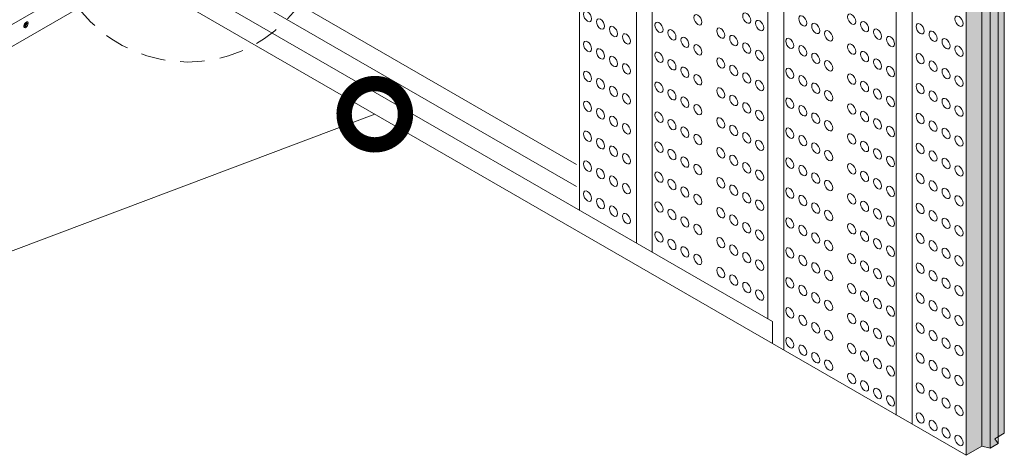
# Model space of a CAD drawing. Header units: millimetres. Extents: x 736.7 to 766.2, y 80.8 to 116.7.
# Tile 4 of 9: x 749.8 to 756.2, y 93.7 to 96.6. Entities that reach past the tile are written whole.
import ezdxf

# ---------------------------------------------------------------- set-up
doc = ezdxf.new("R2010")
doc.units = ezdxf.units.MM
doc.header["$LTSCALE"] = 0.025
doc.linetypes.add('DASHED2', pattern=[9.525, 6.35, -3.175])
doc.layers.get('0').update_dxf_attribs({"lineweight": 5})
for name, color, linetype, lineweight in [('00-ACERO', 4, 'Continuous', 15), ('hatch', 252, 'Continuous', 0), ('LAMINA ACCESORIOS', 1, 'Continuous', 20), ('PIJAS', 3, 'Continuous', 0), ('Poliestireno', 253, 'Continuous', 13), ('TEXTO', 7, 'DASHED2', 0)]:
    doc.layers.add(name, color=color, linetype=linetype, lineweight=lineweight)
doc.styles.add('Erika', font='techl___.ttf', dxfattribs={"height": 0.25})
doc.dimstyles.new('Erika', dxfattribs={"dimtxt": 0.25, "dimasz": 0.8, "dimexe": 0.5, "dimexo": 0.5, "dimgap": 0, "dimtad": 0, "dimlfac": 0.1, "dimzin": 1, "dimdsep": 46, "dimtxsty": 'Erika', "dimblk": 'DOTSMALL', "dimcen": 2.5, "dimse1": 1, "dimse2": 1, "dimclrd": 252, "dimclre": 252, "dimclrt": 256, "dimadec": 0, "dimazin": 0, "dimtfac": 1, "dimtmove": 0, "dimatfit": 3, "dimldrblk": 'DOTSMALL', "dimfxl": 0, "dimlwd": 0, "dimlwe": 0, "dimarcsym": 0})

# ---------------------------------------------------------------- blocks, each defined once
blk = doc.blocks.new('pij')
at = {"layer": 'PIJAS', "lineweight": 0}
for p, q in [((762.4441, 94.4835), (762.4396, 94.4861)), ((762.4505, 94.4947), (762.446, 94.4973)), ((762.4536, 94.5004), (762.458, 94.4978)), ((762.4451, 94.4754), (762.4406, 94.478))]:
    blk.add_line(p, q, dxfattribs=at)
for centre, radius, start, end in [((762.4492, 94.4832), 0.01, 163.44247, 211.30494), ((762.4595, 94.482), 0.0203, 131.39786, 168.60214), ((762.4306, 94.4987), 0.0203, 311.39786, 348.60214), ((762.4355, 94.4783), 0.01, 343.44247, 31.30494), ((762.4533, 94.4904), 0.01, 88.69506, 136.55753), ((762.4508, 94.5047), 0.01, 268.69506, 316.55753), ((762.4392, 94.4937), 0.0203, 311.39786, 348.60214), ((762.4495, 94.4926), 0.01, 343.44247, 31.30494), ((762.4339, 94.4871), 0.0193, 296.30111, 316.55753), ((762.4453, 94.4854), 0.01, 268.69506, 316.55753), ((762.4221, 94.5031), 0.0389, 311.39786, 318.83177)]:
    blk.add_arc(centre, radius, start, end, dxfattribs=at)
at = {"layer": 'PIJAS', "lineweight": 0, "extrusion": (0, 0, -1)}
for centre, major_axis, start_param, end_param in [((762.4456, 94.4896), (-0.0108, -0.0186), 6.167322, 9.561014), ((762.4476, 94.4883), (-0.0108, -0.0186), 5.759587, 10.581991), ((762.4525, 94.4861), (-0.0056, -0.00971), 5.759587, 9.948377)]:
    blk.add_ellipse(centre, major_axis=major_axis, ratio=0.440998, start_param=start_param, end_param=end_param, dxfattribs=at)
blk = doc.blocks.new('_DotSmall')
at = {"color": 0, "linetype": 'ByBlock', "const_width": 0.5}
blk.add_lwpolyline([(-0.0625, 0, 1), (0.0625, 0, 1)], format="xyb", close=True, dxfattribs=at)
blk = doc.blocks.new('duphi')
at = {"layer": 'hatch', "color": 251, "linetype": 'ByBlock', "lineweight": 0}
for centre in [(767.0805, 96.5913), (767.7998, 96.5695), (768.1183, 96.5809), (768.4836, 96.5626), (768.8021, 96.574), (767.1651, 96.5425), (767.5461, 96.5206), (768.2028, 96.5321), (768.5682, 96.5137), (768.8866, 96.5252), (769.2487, 96.5115), (769.5024, 96.5603), (767.2496, 96.4937), (767.3342, 96.4448), (767.6306, 96.4718), (767.9491, 96.4833), (768.0337, 96.4344), (768.6527, 96.4649), (768.9712, 96.4763), (769.3332, 96.4627), (767.0805, 96.396), (767.7152, 96.423), (767.7998, 96.3741), (768.1183, 96.3856), (768.399, 96.4161), (768.8021, 96.3787), (769.0558, 96.4275), (769.4178, 96.4138), (767.1651, 96.3472), (767.5461, 96.3253), (768.2028, 96.3368), (768.4836, 96.3672), (768.5682, 96.3184), (768.8866, 96.3298), (769.2487, 96.3162), (769.5024, 96.365), (767.2496, 96.2983), (767.3342, 96.2495), (767.6306, 96.2765), (767.9491, 96.2879), (768.6527, 96.2696), (768.9712, 96.281), (769.3332, 96.2673), (767.0805, 96.2007), (767.7152, 96.2276), (767.7998, 96.1788), (768.0337, 96.2391), (768.1183, 96.1903), (768.399, 96.2207), (768.8021, 96.1834), (769.0558, 96.2322), (769.4178, 96.2185), (767.1651, 96.1518), (767.5461, 96.13), (768.2028, 96.1414), (768.4836, 96.1719), (768.5682, 96.1231), (768.8866, 96.1345), (769.2487, 96.1208), (769.5024, 96.1697), (767.2496, 96.103), (767.3342, 96.0542), (767.6306, 96.0811), (767.9491, 96.0926), (768.6527, 96.0742), (768.9712, 96.0857), (769.3332, 96.072), (767.0805, 96.0054), (767.7152, 96.0323), (768.0337, 96.0438), (768.1183, 95.9949), (768.399, 96.0254), (768.8021, 95.988), (769.0558, 96.0369), (769.4178, 96.0232), (767.1651, 95.9565), (767.5461, 95.9347), (767.7998, 95.9835), (768.2028, 95.9461), (768.4836, 95.9766), (768.5682, 95.9277), (768.8866, 95.9392), (769.2487, 95.9255), (769.5024, 95.9743), (767.2496, 95.9077), (767.3342, 95.8589), (767.6306, 95.8858), (767.9491, 95.8973), (768.6527, 95.8789), (768.9712, 95.8904), (769.3332, 95.8767), (767.0805, 95.81), (767.7152, 95.837), (768.0337, 95.8484), (768.1183, 95.7996), (768.399, 95.8301), (768.8021, 95.7927), (769.0558, 95.8415), (769.4178, 95.8279), (767.1651, 95.7612), (767.5461, 95.7393), (767.7998, 95.7882), (768.2028, 95.7508), (768.4836, 95.7813), (768.5682, 95.7324), (768.8866, 95.7439), (769.2487, 95.7302), (769.5024, 95.779), (767.2496, 95.7124), (767.6306, 95.6905), (767.9491, 95.702), (768.6527, 95.6836), (768.9712, 95.695), (769.3332, 95.6814), (767.0805, 95.6147), (767.3342, 95.6635), (767.7152, 95.6417), (768.0337, 95.6531), (768.1183, 95.6043), (768.399, 95.6348), (769.0558, 95.6462), (769.4178, 95.6325), (767.1651, 95.5659), (767.5461, 95.544), (767.7998, 95.5928), (768.2028, 95.5555), (768.4836, 95.5859), (768.5682, 95.5371), (768.8021, 95.5974), (768.8866, 95.5486), (769.5024, 95.5837), (767.2496, 95.517), (767.6306, 95.4952), (767.9491, 95.5066), (768.6527, 95.4883), (768.9712, 95.4997), (769.2487, 95.5349), (769.3332, 95.486), (767.0805, 95.4194), (767.3342, 95.4682), (767.7152, 95.4463), (768.0337, 95.4578), (768.1183, 95.409), (768.399, 95.4394), (769.0558, 95.4509), (769.4178, 95.4372), (767.1651, 95.3705), (767.5461, 95.3487), (767.7998, 95.3975), (768.2028, 95.3601), (768.4836, 95.3906), (768.8021, 95.4021), (768.8866, 95.3532), (769.5024, 95.3884), (767.2496, 95.3217), (767.6306, 95.2999), (767.9491, 95.3113), (768.5682, 95.3418), (768.6527, 95.2929), (768.9712, 95.3044), (769.2487, 95.3395), (769.3332, 95.2907), (767.3342, 95.2729), (767.7152, 95.251), (768.0337, 95.2625), (768.399, 95.2441), (769.0558, 95.2556), (769.4178, 95.2419), (767.5461, 95.1534), (767.7998, 95.2022), (768.1183, 95.2136), (768.2028, 95.1648), (768.4836, 95.1953), (768.8021, 95.2067), (768.8866, 95.1579), (769.5024, 95.193), (767.6306, 95.1045), (767.9491, 95.116), (768.5682, 95.1464), (768.6527, 95.0976), (768.9712, 95.1091), (769.2487, 95.1442), (769.3332, 95.0954), (767.7152, 95.0557), (768.0337, 95.0671), (768.399, 95.0488), (769.0558, 95.0602), (769.4178, 95.0466), (767.7998, 95.0069), (768.1183, 95.0183), (768.2028, 94.9695), (768.4836, 95), (768.8021, 95.0114), (768.8866, 94.9626), (769.5024, 94.9977), (767.9491, 94.9207), (768.5682, 94.9511), (768.6527, 94.9023), (768.9712, 94.9137), (769.2487, 94.9489), (769.3332, 94.9001), (768.0337, 94.8718), (768.399, 94.8535), (769.0558, 94.8649), (769.4178, 94.8512), (768.1183, 94.823), (768.2028, 94.7742), (768.4836, 94.8046), (768.8021, 94.8161), (768.8866, 94.7673), (769.5024, 94.8024), (768.5682, 94.7558), (768.6527, 94.707), (768.9712, 94.7184), (769.2487, 94.7536), (769.3332, 94.7047), (768.399, 94.6581), (769.0558, 94.6696), (769.4178, 94.6559), (768.4836, 94.6093), (768.8021, 94.6208), (769.5024, 94.6071), (768.5682, 94.5605), (768.6527, 94.5116), (768.8866, 94.5719), (768.9712, 94.5231), (769.2487, 94.5582), (769.3332, 94.5094), (768.399, 94.4628), (769.0558, 94.4743), (769.4178, 94.4606), (768.4836, 94.414), (768.8021, 94.4254), (769.5024, 94.4117), (768.5682, 94.3651), (768.6527, 94.3163), (768.8866, 94.3766), (768.9712, 94.3278), (769.2487, 94.3629), (769.0558, 94.2789), (769.3332, 94.3141), (769.4178, 94.2653), (768.8021, 94.2301), (769.5024, 94.2164), (768.8866, 94.1813), (768.9712, 94.1324), (769.2487, 94.1676), (769.0558, 94.0836), (769.3332, 94.1188), (769.4178, 94.0699), (769.5024, 94.0211), (769.2487, 93.9723), (769.3332, 93.9234), (769.4178, 93.8746), (769.5024, 93.8258)]:
    blk.add_ellipse(centre, major_axis=(0.0187, -0.0324), ratio=0.57735, dxfattribs=at)

msp = doc.modelspace()

# ---------------------------------------------------------------- hatches: boundary and pattern name
at = {"layer": 'hatch', "linetype": 'ByBlock'}
h = msp.add_hatch(dxfattribs=at)
h.set_pattern_fill('HONEY', color=256, scale=0.015)
h.set_pattern_definition([(0, (-13.582906, -1e-14), (0.0714375, 0.0412444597), [0.047625, -0.09525]), (120, (-13.582906, -1e-14), (-0.0714374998, 0.04124446), [0.047625, -0.09525]), (60, (-13.582906, -1e-14), (2e-10, 0.0824889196), [-0.09525, 0.047625])])
h.paths.add_polyline_path([(756.069, 100.9888), (755.9651, 100.9288), (755.9651, 93.7288), (756.069, 93.7888)])
h.paths.add_polyline_path([(756.122, 100.9762), (756.069, 100.9888), (756.069, 93.7888), (756.122, 93.7762)])
h.paths.add_polyline_path([(756.174, 101.0062), (756.122, 100.9762), (756.122, 93.7762), (756.174, 93.8062), (756.1522, 93.8368), (756.174, 93.8494)])
h.paths.add_polyline_path([(756.2145, 101.0728), (756.1522, 101.0368), (756.174, 101.0062), (756.174, 93.8494), (756.2145, 93.8728)])

# ---------------------------------------------------------------- linework, layer by layer
at = {"layer": '00-ACERO', "linetype": 'ByBlock'}
for p, q in [((753.816, 102.1696), (753.816, 95.1136)), ((753.9199, 102.1096), (753.9199, 95.0536)), ((754.6727, 101.675), (754.6727, 94.619)), ((754.7766, 101.615), (754.7766, 94.415)), ((755.5103, 101.1914), (755.5103, 93.9914)), ((755.6142, 101.1342), (755.6142, 93.9314))]:
    msp.add_line(p, q, dxfattribs=at)
at = {"layer": 'LAMINA ACCESORIOS', "linetype": 'ByBlock'}
for p, q in [((750.795, 97.1457), (753.4267, 95.6263)), ((750.5456, 97.0017), (746.911, 94.9033)), ((750.795, 97.0017), (753.4267, 95.4823)), ((750.6703, 96.9297), (754.7025, 94.6017)), ((750.5456, 96.8577), (746.911, 94.7593)), ((750.5456, 96.8577), (754.7025, 94.4577)), ((754.7025, 94.6017), (754.7025, 94.4577))]:
    msp.add_line(p, q, dxfattribs=at)
at = {"layer": 'Poliestireno', "linetype": 'ByBlock'}
for p, q in [((753.446, 102.3832), (753.446, 95.3272)), ((756.2145, 101.0728), (756.2145, 93.8728)), ((756.069, 93.7888), (756.069, 100.9888)), ((756.122, 100.9762), (756.122, 93.7762)), ((756.174, 93.8062), (756.174, 101.0062)), ((755.9651, 100.9288), (755.9651, 93.7288)), ((754.7025, 94.4577), (755.9651, 93.7288))]:
    msp.add_line(p, q, dxfattribs=at)
msp.add_lwpolyline([(756.2145, 93.8728), (756.1522, 93.8368), (756.174, 93.8062), (756.122, 93.7762), (756.069, 93.7888), (755.9651, 93.7288)], dxfattribs=at)
at = {"layer": 'TEXTO', "linetype": 'DASHED2', "lineweight": 0}
msp.add_circle((750.8908, 97.1888), 0.8944, dxfattribs=at)

# ---------------------------------------------------------------- block references
at = {"layer": 'hatch', "linetype": 'ByBlock', "lineweight": 0}
for name, p in [('duphi', (-13.5829, 0)), ('pij', (-12.6095, 2.0484))]:
    msp.add_blockref(name, p, dxfattribs=at)

# ---------------------------------------------------------------- leaders
at = {"layer": 'TEXTO', "linetype": 'ByBlock', "lineweight": 0}
msp.add_leader([(752.1109, 95.954), (748.131, 94.4534), (745.0951, 94.4534)], dimstyle='Erika', override={"dimgap": 0, "dimtad": 0}, dxfattribs=at)

doc.saveas('drawing.dxf')
